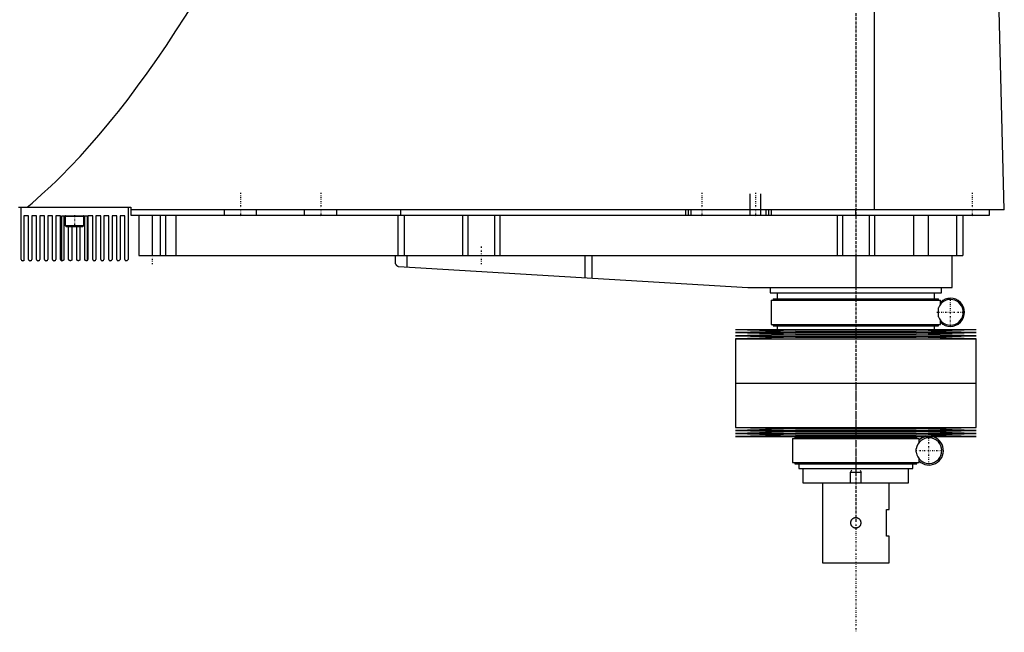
# Model space of a CAD drawing. Extents: x -186 to 706, y -123 to 447.
# Tile 2 of 3: x 338 to 706, y -123 to 106. Entities that reach past the tile are written whole.
import ezdxf

# ---------------------------------------------------------------- set-up
doc = ezdxf.new("R2010")
doc.units = 0
doc.linetypes.add('CENTER', pattern=[1.5, 0.45, -0.5, 0.05, -0.5])
for name, color, linetype in [('AM_0', 7, 'CONTINUOUS'), ('AM_10', 7, 'CONTINUOUS'), ('AM_7', 7, 'CENTER')]:
    doc.layers.add(name, color=color, linetype=linetype)

msp = doc.modelspace()

# ---------------------------------------------------------------- linework, layer by layer
at = {"layer": 'AM_0', "color": 7, "linetype": 'CONTINUOUS'}
for p, q in [((657.01, 34.5), (657.01, 116.6)), ((705.5, 34.5), (703.45, 115.63)), ((337, 35.5), (379, 35.5)), ((338, 16), (338, 35.5)), ((378, 35.5), (378, 16)), ((379, 35.5), (379, 32.5)), ((705.5, 34.5), (379, 34.5)), ((414, 32.5), (414, 34.5)), ((426, 32.5), (426, 34.5)), ((444, 32.5), (444, 34.5)), ((456, 32.5), (456, 34.5)), ((480, 32.5), (480, 34.5)), ((586.5, 32.5), (586.5, 34.5)), ((587.5, 32.5), (587.5, 34.5)), ((588.5, 32.5), (588.5, 34.5)), ((616.5, 32.5), (616.5, 34.5)), ((617.5, 32.5), (617.5, 34.5)), ((618.5, 32.5), (618.5, 34.5)), ((650, 32.5), (650, 34.5)), ((700, 32.5), (700, 34.5)), ((340.8, 32.3), (339, 32.3)), ((339, 32.3), (339, 15.5)), ((340.8, 16), (340.8, 32.3)), ((343.8, 32.3), (342, 32.3)), ((342, 32.3), (342, 16)), ((343.8, 16), (343.8, 32.3)), ((346.8, 32.3), (345, 32.3)), ((345, 32.3), (345, 16)), ((346.8, 16), (346.8, 32.3)), ((349.8, 32.3), (348, 32.3)), ((348, 32.3), (348, 16)), ((349.8, 16), (349.8, 32.3)), ((352.8, 32.3), (351, 32.3)), ((351, 32.3), (351, 16)), ((352.8, 16), (352.8, 32.3)), ((353.25, 15.5), (353.25, 32.3)), ((353.25, 32.3), (362.75, 32.3)), ((354, 32.3), (354, 16)), ((354.5, 32.2), (354.5, 28.7)), ((354.5, 32.2), (361.5, 32.2)), ((361.5, 28.7), (361.5, 32.2)), ((361.8, 16), (361.8, 32.3)), ((362.75, 32.3), (362.75, 15.57)), ((364.8, 32.3), (363, 32.3)), ((363, 32.3), (363, 16)), ((364.8, 16), (364.8, 32.3)), ((367.8, 32.3), (366, 32.3)), ((366, 32.3), (366, 16)), ((367.8, 16), (367.8, 32.3)), ((370.8, 32.3), (369, 32.3)), ((369, 32.3), (369, 16)), ((370.8, 16), (370.8, 32.3)), ((373.8, 32.3), (372, 32.3)), ((372, 32.3), (372, 16)), ((373.8, 16), (373.8, 32.3)), ((376.8, 32.3), (375, 32.3)), ((375, 32.3), (375, 16)), ((376.8, 16), (376.8, 32.3)), ((379, 32.5), (700, 32.5)), ((382, 32.5), (382, 17.5)), ((387, 32.5), (387, 17.5)), ((390, 32.5), (390, 17.5)), ((392, 32.5), (392, 17.5)), ((395.84, 32.5), (395.84, 17.5)), ((478.85, 32.5), (478.85, 17.5)), ((481.18, 32.5), (481.18, 17.5)), ((503, 32.5), (503, 17.5)), ((505, 32.5), (505, 17.5)), ((515, 32.5), (515, 17.5)), ((517, 32.5), (517, 17.5)), ((643, 32.5), (643, 17.5)), ((645, 32.5), (645, 17.5)), ((655, 32.5), (655, 17.5)), ((657, 32.5), (657, 17.5)), ((671.56, 32.5), (671.56, 17.5)), ((677.09, 32.5), (677.09, 17.5)), ((687.69, 32.5), (687.69, 17.5)), ((690, 32.5), (690, 17.5)), ((354.5, 28.7), (354.9, 28.3)), ((354.5, 28.7), (361.5, 28.7)), ((354.9, 28.3), (361.1, 28.3)), ((355.8, 16), (355.8, 28.3)), ((357, 28.3), (357, 16)), ((358.8, 16), (358.8, 28.3)), ((360, 28.3), (360, 16)), ((361.1, 28.3), (361.5, 28.7)), ((339, 15.5), (338.5, 15.5)), ((341.5, 15.5), (341.3, 15.5)), ((344.5, 15.5), (344.3, 15.5)), ((347.5, 15.5), (347.3, 15.5)), ((350.5, 15.5), (350.3, 15.5)), ((353.5, 15.5), (353.3, 15.5)), ((356.5, 15.5), (356.3, 15.5)), ((359.5, 15.5), (359.3, 15.5)), ((362.5, 15.5), (362.3, 15.5)), ((365.5, 15.5), (365.3, 15.5)), ((368.5, 15.5), (368.3, 15.5)), ((371.5, 15.5), (371.3, 15.5)), ((374.5, 15.5), (374.3, 15.5)), ((377.5, 15.5), (377.3, 15.5)), ((382, 17.5), (690, 17.5)), ((477.8, 17.5), (477.8, 14.74)), ((482.14, 17.5), (482.14, 13.1)), ((548.68, 17.5), (548.68, 9.14)), ((551.33, 17.5), (551.33, 8.99)), ((650, 17.5), (650, 5.5)), ((686, 5.5), (686, 17.5)), ((479.14, 13.27), (609.7, 5.52)), ((610.3, 5.5), (686, 5.5)), ((618, 5.5), (618, 3.5)), ((682, 3.5), (682, 5.5)), ((618, 3.5), (682, 3.5)), ((618.35, 0.7), (618.35, -8.3)), ((618.35, 0.7), (681.65, 0.7)), ((619.15, 1.2), (619.15, 0.7)), ((619.15, 1.2), (680.85, 1.2)), ((620.65, 3.5), (620.65, 1.2)), ((679.35, 1.2), (679.35, 3.5)), ((680.85, 0.7), (680.85, 1.2)), ((681.65, -0.74), (681.65, 0.7)), ((680.87, -5.51), (680.87, -2.09)), ((681.65, -8.3), (681.65, -6.86)), ((605, -10.25), (627.5, -10.82)), ((605, -10.25), (695, -10.25)), ((627.5, -10.82), (605, -11.39)), ((618.35, -8.3), (681.65, -8.3)), ((619.15, -8.3), (619.15, -8.8)), ((619.15, -8.8), (680.85, -8.8)), ((620.65, -8.8), (620.65, -10.25)), ((627.5, -10.82), (672.5, -10.82)), ((672.5, -10.82), (695, -10.25)), ((695, -11.39), (672.5, -10.82)), ((679.35, -10.25), (679.35, -8.8)), ((680.85, -8.8), (680.85, -8.3)), ((605, -11.39), (627.5, -11.96)), ((605, -11.39), (695, -11.39)), ((627.5, -11.96), (605, -12.53)), ((605, -12.53), (627.5, -13.1)), ((605, -12.53), (695, -12.53)), ((627.5, -13.1), (605, -13.67)), ((605, -13.67), (605, -30.25)), ((605, -13.67), (695, -13.67)), ((627.5, -11.96), (672.5, -11.96)), ((627.5, -13.1), (672.5, -13.1)), ((672.5, -11.96), (695, -11.39)), ((695, -12.53), (672.5, -11.96)), ((672.5, -13.1), (695, -12.53)), ((695, -13.67), (672.5, -13.1)), ((695, -30.25), (695, -13.67)), ((605, -30.25), (695, -30.25)), ((605, -30.25), (605, -46.83)), ((605, -30.25), (695, -30.25)), ((695, -46.83), (695, -30.25)), ((605, -46.83), (627.5, -47.4)), ((605, -46.83), (695, -46.83)), ((627.5, -47.4), (605, -47.97)), ((627.5, -47.4), (672.5, -47.4)), ((672.5, -47.4), (695, -46.83)), ((695, -47.97), (672.5, -47.4)), ((605, -47.97), (627.5, -48.54)), ((605, -47.97), (695, -47.97)), ((627.5, -48.54), (605, -49.11)), ((605, -49.11), (627.5, -49.68)), ((605, -49.11), (695, -49.11)), ((627.5, -49.68), (605, -50.25)), ((605, -50.25), (695, -50.25)), ((626.35, -51), (626.35, -60)), ((626.35, -51), (673.65, -51)), ((627.15, -50.5), (627.15, -51)), ((627.15, -50.5), (672.85, -50.5)), ((627.5, -48.54), (672.5, -48.54)), ((627.5, -49.68), (672.5, -49.68)), ((628.65, -50.25), (628.65, -50.5)), ((671.35, -50.5), (671.35, -50.25)), ((672.5, -48.54), (695, -47.97)), ((695, -49.11), (672.5, -48.54)), ((672.5, -49.68), (695, -49.11)), ((695, -50.25), (672.5, -49.68)), ((672.85, -51), (672.85, -50.5)), ((673.65, -52.44), (673.65, -51)), ((672.59, -56.12), (672.59, -54.88)), ((673.65, -60), (673.65, -58.56)), ((626.35, -60), (673.65, -60)), ((627.15, -60), (627.15, -60.5)), ((627.15, -60.5), (672.85, -60.5)), ((628.65, -60.5), (628.65, -62.2)), ((628.65, -62.2), (671.35, -62.2)), ((630.25, -62.2), (630.25, -67.5)), ((669.75, -67.5), (669.75, -62.2)), ((671.35, -62.2), (671.35, -60.5)), ((672.85, -60.5), (672.85, -60)), ((630.25, -67.5), (669.75, -67.5)), ((637.5, -67.5), (637.5, -97.5)), ((662.5, -77.5), (662.5, -67.5)), ((661.5, -77.5), (662.5, -77.5)), ((661.5, -87.5), (661.5, -77.5)), ((662.5, -87.5), (661.5, -87.5)), ((662.5, -97.5), (662.5, -87.5)), ((637.5, -97.5), (662.5, -97.5))]:
    msp.add_line(p, q, dxfattribs=at)
for points in [[(340.31, 35.5, 0), (342.11, 37.02, 0), (345.69, 40.19, 0), (349.28, 43.52, 0), (351.08, 45.24, 0), (352.87, 47.01, 0), (356.46, 50.66, 0), (360.05, 54.47, 0), (363.63, 58.44, 0), (367.22, 62.57, 0), (370.81, 66.86, 0), (372.6, 69.07, 0), (374.39, 71.31, 0), (377.98, 75.92, 0), (381.57, 80.7, 0), (385.15, 85.63, 0), (388.74, 90.72, 0), (392.33, 95.98, 0), (394.12, 98.66, 0), (395.91, 101.39, 0), (399.5, 106.96, 0), (403.09, 112.7, 0), (404.88, 115.63, 0)], [(353.3, 15.5, 0), (353.28, 15.5, 0), (353.26, 15.5, 0), (353.25, 15.5, 0), (353.25, 15.5, 0)], [(354, 16, 0), (354, 15.99, 0), (354, 15.98, 0), (354, 15.97, 0), (354, 15.96, 0), (354, 15.96, 0), (354, 15.95, 0), (354, 15.93, 0), (353.99, 15.92, 0), (353.99, 15.91, 0), (353.99, 15.9, 0), (353.99, 15.89, 0), (353.99, 15.89, 0), (353.98, 15.88, 0), (353.98, 15.86, 0), (353.98, 15.85, 0), (353.97, 15.84, 0), (353.97, 15.83, 0), (353.97, 15.83, 0), (353.97, 15.82, 0), (353.96, 15.81, 0), (353.96, 15.8, 0), (353.96, 15.8, 0), (353.95, 15.79, 0), (353.95, 15.78, 0), (353.95, 15.77, 0), (353.94, 15.77, 0), (353.94, 15.76, 0), (353.94, 15.76, 0), (353.93, 15.75, 0), (353.93, 15.74, 0), (353.92, 15.73, 0), (353.92, 15.72, 0), (353.91, 15.72, 0), (353.91, 15.72, 0), (353.91, 15.71, 0), (353.9, 15.7, 0), (353.9, 15.69, 0), (353.89, 15.69, 0), (353.88, 15.68, 0), (353.88, 15.68, 0), (353.88, 15.67, 0), (353.87, 15.67, 0), (353.87, 15.66, 0), (353.86, 15.66, 0), (353.86, 15.65, 0), (353.85, 15.64, 0), (353.85, 15.64, 0), (353.84, 15.64, 0), (353.84, 15.63, 0), (353.83, 15.63, 0), (353.81, 15.61, 0), (353.78, 15.59, 0), (353.76, 15.58, 0), (353.75, 15.57, 0), (353.71, 15.55, 0), (353.68, 15.53, 0), (353.65, 15.52, 0), (353.62, 15.51, 0), (353.59, 15.51, 0), (353.58, 15.51, 0), (353.56, 15.5, 0), (353.54, 15.5, 0), (353.51, 15.5, 0), (353.5, 15.5, 0)], [(356.3, 15.5, 0), (356.3, 15.5, 0), (356.29, 15.5, 0), (356.28, 15.5, 0), (356.28, 15.5, 0), (356.28, 15.5, 0), (356.27, 15.5, 0), (356.26, 15.5, 0), (356.26, 15.5, 0), (356.25, 15.5, 0), (356.24, 15.5, 0), (356.24, 15.5, 0), (356.23, 15.5, 0), (356.23, 15.51, 0), (356.22, 15.51, 0), (356.21, 15.51, 0), (356.21, 15.51, 0), (356.2, 15.51, 0), (356.2, 15.51, 0), (356.19, 15.51, 0), (356.19, 15.51, 0), (356.18, 15.51, 0), (356.17, 15.52, 0), (356.17, 15.52, 0), (356.16, 15.52, 0), (356.16, 15.52, 0), (356.15, 15.52, 0), (356.15, 15.52, 0), (356.14, 15.53, 0), (356.14, 15.53, 0), (356.13, 15.53, 0), (356.12, 15.53, 0), (356.12, 15.53, 0), (356.11, 15.54, 0), (356.11, 15.54, 0), (356.1, 15.54, 0), (356.1, 15.54, 0), (356.09, 15.55, 0), (356.08, 15.55, 0), (356.08, 15.55, 0), (356.07, 15.55, 0), (356.07, 15.56, 0), (356.06, 15.56, 0), (356.06, 15.56, 0), (356.05, 15.57, 0), (356.05, 15.57, 0), (356.04, 15.57, 0), (356.04, 15.58, 0), (356.03, 15.58, 0), (356.03, 15.58, 0), (356.02, 15.59, 0), (356.02, 15.59, 0), (356.01, 15.59, 0), (356, 15.6, 0), (356, 15.6, 0), (356, 15.6, 0), (355.99, 15.61, 0), (355.99, 15.61, 0), (355.98, 15.61, 0), (355.98, 15.62, 0), (355.97, 15.62, 0), (355.97, 15.63, 0), (355.97, 15.63, 0), (355.96, 15.63, 0), (355.95, 15.64, 0), (355.95, 15.64, 0), (355.95, 15.64, 0), (355.94, 15.65, 0), (355.94, 15.65, 0), (355.94, 15.66, 0), (355.94, 15.66, 0), (355.93, 15.66, 0), (355.93, 15.67, 0), (355.92, 15.67, 0), (355.92, 15.68, 0), (355.91, 15.68, 0), (355.91, 15.69, 0), (355.91, 15.69, 0), (355.9, 15.7, 0), (355.9, 15.7, 0), (355.89, 15.71, 0), (355.89, 15.71, 0), (355.89, 15.72, 0), (355.88, 15.72, 0), (355.88, 15.73, 0), (355.88, 15.73, 0), (355.87, 15.74, 0), (355.87, 15.74, 0), (355.87, 15.75, 0), (355.86, 15.76, 0), (355.86, 15.76, 0), (355.86, 15.76, 0), (355.86, 15.77, 0), (355.85, 15.78, 0), (355.85, 15.78, 0), (355.85, 15.79, 0), (355.84, 15.8, 0), (355.84, 15.8, 0), (355.84, 15.81, 0), (355.84, 15.81, 0), (355.83, 15.82, 0), (355.83, 15.83, 0), (355.83, 15.83, 0), (355.83, 15.84, 0), (355.82, 15.84, 0), (355.82, 15.85, 0), (355.82, 15.86, 0), (355.82, 15.86, 0), (355.82, 15.87, 0), (355.82, 15.87, 0), (355.82, 15.88, 0), (355.81, 15.88, 0), (355.81, 15.89, 0), (355.81, 15.89, 0), (355.81, 15.9, 0), (355.81, 15.91, 0), (355.81, 15.91, 0), (355.81, 15.92, 0), (355.8, 15.93, 0), (355.8, 15.93, 0), (355.8, 15.94, 0), (355.8, 15.94, 0), (355.8, 15.95, 0), (355.8, 15.96, 0), (355.8, 15.97, 0), (355.8, 15.97, 0), (355.8, 15.98, 0), (355.8, 15.98, 0), (355.8, 15.99, 0), (355.8, 16, 0), (355.8, 16, 0)], [(357, 16, 0), (357, 16, 0), (357, 15.99, 0), (357, 15.98, 0), (357, 15.98, 0), (357, 15.97, 0), (357, 15.97, 0), (357, 15.96, 0), (357, 15.95, 0), (357, 15.95, 0), (357, 15.94, 0), (357, 15.93, 0), (357, 15.93, 0), (356.99, 15.92, 0), (356.99, 15.92, 0), (356.99, 15.91, 0), (356.99, 15.9, 0), (356.99, 15.89, 0), (356.99, 15.89, 0), (356.99, 15.89, 0), (356.99, 15.88, 0), (356.98, 15.87, 0), (356.98, 15.87, 0), (356.98, 15.87, 0), (356.98, 15.86, 0), (356.98, 15.85, 0), (356.98, 15.85, 0), (356.98, 15.84, 0), (356.97, 15.84, 0), (356.97, 15.83, 0), (356.97, 15.82, 0), (356.96, 15.82, 0), (356.96, 15.81, 0), (356.96, 15.81, 0), (356.96, 15.8, 0), (356.96, 15.8, 0), (356.95, 15.79, 0), (356.95, 15.78, 0), (356.95, 15.77, 0), (356.94, 15.77, 0), (356.94, 15.76, 0), (356.94, 15.76, 0), (356.94, 15.75, 0), (356.93, 15.75, 0), (356.93, 15.74, 0), (356.92, 15.74, 0), (356.92, 15.73, 0), (356.92, 15.73, 0), (356.92, 15.72, 0), (356.91, 15.72, 0), (356.91, 15.71, 0), (356.9, 15.71, 0), (356.9, 15.7, 0), (356.89, 15.69, 0), (356.89, 15.69, 0), (356.89, 15.69, 0), (356.89, 15.68, 0), (356.88, 15.68, 0), (356.88, 15.67, 0), (356.87, 15.67, 0), (356.87, 15.66, 0), (356.86, 15.66, 0), (356.86, 15.66, 0), (356.86, 15.65, 0), (356.85, 15.65, 0), (356.85, 15.64, 0), (356.85, 15.64, 0), (356.84, 15.64, 0), (356.84, 15.63, 0), (356.83, 15.63, 0), (356.83, 15.63, 0), (356.83, 15.62, 0), (356.82, 15.62, 0), (356.82, 15.61, 0), (356.81, 15.61, 0), (356.8, 15.6, 0), (356.8, 15.6, 0), (356.8, 15.6, 0), (356.79, 15.59, 0), (356.79, 15.59, 0), (356.78, 15.59, 0), (356.77, 15.58, 0), (356.77, 15.58, 0), (356.77, 15.58, 0), (356.76, 15.57, 0), (356.76, 15.57, 0), (356.75, 15.57, 0), (356.74, 15.56, 0), (356.74, 15.56, 0), (356.73, 15.56, 0), (356.73, 15.55, 0), (356.72, 15.55, 0), (356.72, 15.55, 0), (356.71, 15.55, 0), (356.7, 15.54, 0), (356.7, 15.54, 0), (356.69, 15.54, 0), (356.69, 15.54, 0), (356.68, 15.53, 0), (356.68, 15.53, 0), (356.67, 15.53, 0), (356.66, 15.53, 0), (356.66, 15.53, 0), (356.65, 15.52, 0), (356.65, 15.52, 0), (356.64, 15.52, 0), (356.64, 15.52, 0), (356.63, 15.52, 0), (356.63, 15.52, 0), (356.62, 15.51, 0), (356.61, 15.51, 0), (356.61, 15.51, 0), (356.6, 15.51, 0), (356.6, 15.51, 0), (356.59, 15.51, 0), (356.59, 15.51, 0), (356.58, 15.51, 0), (356.57, 15.51, 0), (356.57, 15.5, 0), (356.56, 15.5, 0), (356.56, 15.5, 0), (356.55, 15.5, 0), (356.54, 15.5, 0), (356.54, 15.5, 0), (356.53, 15.5, 0), (356.52, 15.5, 0), (356.52, 15.5, 0), (356.52, 15.5, 0), (356.51, 15.5, 0), (356.5, 15.5, 0), (356.5, 15.5, 0)], [(359.3, 15.5, 0), (359.3, 15.5, 0), (359.29, 15.5, 0), (359.28, 15.5, 0), (359.28, 15.5, 0), (359.28, 15.5, 0), (359.27, 15.5, 0), (359.26, 15.5, 0), (359.26, 15.5, 0), (359.25, 15.5, 0), (359.24, 15.5, 0), (359.24, 15.5, 0), (359.23, 15.5, 0), (359.23, 15.51, 0), (359.22, 15.51, 0), (359.21, 15.51, 0), (359.21, 15.51, 0), (359.2, 15.51, 0), (359.2, 15.51, 0), (359.19, 15.51, 0), (359.18, 15.51, 0), (359.18, 15.52, 0), (359.17, 15.52, 0), (359.17, 15.52, 0), (359.16, 15.52, 0), (359.16, 15.52, 0), (359.15, 15.52, 0), (359.15, 15.52, 0), (359.14, 15.53, 0), (359.14, 15.53, 0), (359.13, 15.53, 0), (359.12, 15.53, 0), (359.12, 15.54, 0), (359.11, 15.54, 0), (359.11, 15.54, 0), (359.1, 15.54, 0), (359.09, 15.54, 0), (359.09, 15.55, 0), (359.08, 15.55, 0), (359.08, 15.55, 0), (359.07, 15.56, 0), (359.07, 15.56, 0), (359.06, 15.56, 0), (359.06, 15.56, 0), (359.05, 15.57, 0), (359.04, 15.57, 0), (359.04, 15.57, 0), (359.03, 15.58, 0), (359.03, 15.58, 0), (359.02, 15.58, 0), (359.02, 15.59, 0), (359.01, 15.59, 0), (359.01, 15.6, 0), (359, 15.6, 0), (359, 15.6, 0), (358.99, 15.6, 0), (358.99, 15.61, 0), (358.98, 15.61, 0), (358.98, 15.62, 0), (358.97, 15.62, 0), (358.97, 15.63, 0), (358.96, 15.63, 0), (358.96, 15.63, 0), (358.96, 15.64, 0), (358.95, 15.64, 0), (358.95, 15.64, 0), (358.95, 15.65, 0), (358.94, 15.65, 0), (358.94, 15.66, 0), (358.93, 15.66, 0), (358.93, 15.66, 0), (358.93, 15.67, 0), (358.92, 15.67, 0), (358.92, 15.68, 0), (358.91, 15.68, 0), (358.91, 15.69, 0), (358.91, 15.69, 0), (358.9, 15.69, 0), (358.9, 15.7, 0), (358.9, 15.71, 0), (358.89, 15.71, 0), (358.89, 15.72, 0), (358.88, 15.72, 0), (358.88, 15.73, 0), (358.88, 15.73, 0), (358.87, 15.74, 0), (358.87, 15.74, 0), (358.87, 15.75, 0), (358.86, 15.76, 0), (358.86, 15.76, 0), (358.86, 15.77, 0), (358.86, 15.77, 0), (358.85, 15.78, 0), (358.85, 15.78, 0), (358.85, 15.79, 0), (358.84, 15.8, 0), (358.84, 15.8, 0), (358.84, 15.81, 0), (358.84, 15.81, 0), (358.83, 15.82, 0), (358.83, 15.82, 0), (358.83, 15.83, 0), (358.83, 15.84, 0), (358.82, 15.84, 0), (358.82, 15.85, 0), (358.82, 15.85, 0), (358.82, 15.86, 0), (358.82, 15.87, 0), (358.82, 15.87, 0), (358.82, 15.87, 0), (358.81, 15.88, 0), (358.81, 15.89, 0), (358.81, 15.89, 0), (358.81, 15.9, 0), (358.81, 15.9, 0), (358.81, 15.91, 0), (358.81, 15.92, 0), (358.81, 15.92, 0), (358.8, 15.93, 0), (358.8, 15.94, 0), (358.8, 15.94, 0), (358.8, 15.95, 0), (358.8, 15.95, 0), (358.8, 15.96, 0), (358.8, 15.97, 0), (358.8, 15.98, 0), (358.8, 15.98, 0), (358.8, 15.98, 0), (358.8, 15.99, 0), (358.8, 16, 0), (358.8, 16, 0)], [(360, 16, 0), (360, 16, 0), (360, 15.99, 0), (360, 15.98, 0), (360, 15.98, 0), (360, 15.97, 0), (360, 15.97, 0), (360, 15.96, 0), (360, 15.95, 0), (360, 15.95, 0), (360, 15.94, 0), (360, 15.93, 0), (360, 15.93, 0), (359.99, 15.92, 0), (359.99, 15.92, 0), (359.99, 15.91, 0), (359.99, 15.9, 0), (359.99, 15.89, 0), (359.99, 15.89, 0), (359.99, 15.89, 0), (359.99, 15.88, 0), (359.98, 15.87, 0), (359.98, 15.87, 0), (359.98, 15.86, 0), (359.98, 15.86, 0), (359.98, 15.85, 0), (359.98, 15.85, 0), (359.97, 15.84, 0), (359.97, 15.84, 0), (359.97, 15.83, 0), (359.97, 15.82, 0), (359.96, 15.81, 0), (359.96, 15.81, 0), (359.96, 15.8, 0), (359.96, 15.8, 0), (359.96, 15.79, 0), (359.95, 15.79, 0), (359.95, 15.78, 0), (359.95, 15.77, 0), (359.94, 15.77, 0), (359.94, 15.76, 0), (359.94, 15.76, 0), (359.93, 15.75, 0), (359.93, 15.75, 0), (359.93, 15.74, 0), (359.92, 15.73, 0), (359.92, 15.73, 0), (359.92, 15.72, 0), (359.92, 15.72, 0), (359.91, 15.72, 0), (359.91, 15.71, 0), (359.9, 15.7, 0), (359.9, 15.7, 0), (359.89, 15.69, 0), (359.89, 15.69, 0), (359.89, 15.69, 0), (359.88, 15.68, 0), (359.88, 15.68, 0), (359.88, 15.67, 0), (359.87, 15.66, 0), (359.87, 15.66, 0), (359.86, 15.66, 0), (359.86, 15.65, 0), (359.86, 15.65, 0), (359.85, 15.64, 0), (359.85, 15.64, 0), (359.85, 15.64, 0), (359.84, 15.63, 0), (359.84, 15.63, 0), (359.83, 15.63, 0), (359.83, 15.63, 0), (359.83, 15.62, 0), (359.82, 15.62, 0), (359.81, 15.61, 0), (359.81, 15.61, 0), (359.8, 15.6, 0), (359.8, 15.6, 0), (359.8, 15.6, 0), (359.79, 15.59, 0), (359.79, 15.59, 0), (359.78, 15.59, 0), (359.77, 15.58, 0), (359.77, 15.58, 0), (359.77, 15.58, 0), (359.76, 15.57, 0), (359.76, 15.57, 0), (359.75, 15.57, 0), (359.74, 15.56, 0), (359.74, 15.56, 0), (359.73, 15.56, 0), (359.73, 15.55, 0), (359.72, 15.55, 0), (359.72, 15.55, 0), (359.71, 15.55, 0), (359.7, 15.54, 0), (359.7, 15.54, 0), (359.69, 15.54, 0), (359.69, 15.54, 0), (359.68, 15.54, 0), (359.68, 15.53, 0), (359.67, 15.53, 0), (359.66, 15.53, 0), (359.66, 15.53, 0), (359.65, 15.52, 0), (359.65, 15.52, 0), (359.64, 15.52, 0), (359.64, 15.52, 0), (359.63, 15.52, 0), (359.63, 15.52, 0), (359.62, 15.52, 0), (359.62, 15.51, 0), (359.61, 15.51, 0), (359.6, 15.51, 0), (359.6, 15.51, 0), (359.59, 15.51, 0), (359.59, 15.51, 0), (359.58, 15.51, 0), (359.57, 15.51, 0), (359.57, 15.5, 0), (359.56, 15.5, 0), (359.56, 15.5, 0), (359.55, 15.5, 0), (359.55, 15.5, 0), (359.54, 15.5, 0), (359.53, 15.5, 0), (359.52, 15.5, 0), (359.52, 15.5, 0), (359.52, 15.5, 0), (359.51, 15.5, 0), (359.5, 15.5, 0), (359.5, 15.5, 0)], [(362.3, 15.5, 0), (362.29, 15.5, 0), (362.26, 15.5, 0), (362.23, 15.51, 0), (362.21, 15.51, 0), (362.19, 15.51, 0), (362.16, 15.52, 0), (362.13, 15.53, 0), (362.1, 15.54, 0), (362.06, 15.56, 0), (362.03, 15.58, 0), (362.01, 15.59, 0), (362.01, 15.59, 0), (362.01, 15.6, 0), (362, 15.6, 0), (362, 15.6, 0), (361.99, 15.6, 0), (361.99, 15.61, 0), (361.98, 15.61, 0), (361.98, 15.62, 0), (361.97, 15.62, 0), (361.97, 15.63, 0), (361.96, 15.63, 0), (361.96, 15.63, 0), (361.95, 15.64, 0), (361.95, 15.64, 0), (361.94, 15.65, 0), (361.94, 15.65, 0), (361.93, 15.66, 0), (361.93, 15.66, 0), (361.93, 15.67, 0), (361.92, 15.67, 0), (361.92, 15.68, 0), (361.91, 15.68, 0), (361.91, 15.69, 0), (361.9, 15.7, 0), (361.9, 15.7, 0), (361.9, 15.7, 0), (361.89, 15.71, 0), (361.89, 15.72, 0), (361.88, 15.72, 0), (361.88, 15.73, 0), (361.87, 15.74, 0), (361.87, 15.74, 0), (361.87, 15.75, 0), (361.86, 15.75, 0), (361.86, 15.76, 0), (361.86, 15.77, 0), (361.85, 15.78, 0), (361.85, 15.79, 0), (361.85, 15.79, 0), (361.84, 15.8, 0), (361.84, 15.8, 0), (361.84, 15.81, 0), (361.83, 15.82, 0), (361.83, 15.82, 0), (361.83, 15.83, 0), (361.83, 15.84, 0), (361.82, 15.85, 0), (361.82, 15.85, 0), (361.82, 15.86, 0), (361.82, 15.87, 0), (361.81, 15.88, 0), (361.81, 15.89, 0), (361.81, 15.9, 0), (361.81, 15.91, 0), (361.81, 15.91, 0), (361.81, 15.92, 0), (361.8, 15.93, 0), (361.8, 15.94, 0), (361.8, 15.95, 0), (361.8, 15.96, 0), (361.8, 15.97, 0), (361.8, 15.97, 0), (361.8, 15.98, 0), (361.8, 15.99, 0), (361.8, 16, 0)], [(362.75, 15.57, 0), (362.75, 15.57, 0), (362.75, 15.57, 0), (362.75, 15.56, 0), (362.74, 15.56, 0), (362.74, 15.56, 0), (362.74, 15.56, 0), (362.73, 15.55, 0), (362.72, 15.55, 0), (362.71, 15.55, 0), (362.7, 15.54, 0), (362.69, 15.54, 0), (362.68, 15.53, 0), (362.67, 15.53, 0), (362.65, 15.52, 0), (362.63, 15.52, 0), (362.61, 15.51, 0), (362.59, 15.51, 0), (362.58, 15.51, 0), (362.56, 15.5, 0), (362.54, 15.5, 0), (362.51, 15.5, 0), (362.5, 15.5, 0)], [(477.8, 14.74, 0), (477.8, 14.74, 0), (477.8, 14.73, 0), (477.8, 14.73, 0), (477.8, 14.73, 0), (477.8, 14.73, 0), (477.8, 14.72, 0), (477.8, 14.72, 0), (477.81, 14.71, 0), (477.81, 14.7, 0), (477.81, 14.69, 0), (477.81, 14.69, 0), (477.81, 14.68, 0), (477.82, 14.67, 0), (477.82, 14.66, 0), (477.82, 14.65, 0), (477.83, 14.64, 0), (477.83, 14.62, 0), (477.83, 14.62, 0), (477.83, 14.61, 0), (477.84, 14.6, 0), (477.84, 14.58, 0), (477.84, 14.58, 0), (477.86, 14.53, 0), (477.89, 14.44, 0), (477.93, 14.34, 0), (477.98, 14.24, 0), (478.04, 14.14, 0), (478.11, 14.04, 0), (478.14, 13.99, 0), (478.18, 13.94, 0), (478.26, 13.84, 0), (478.35, 13.75, 0), (478.45, 13.66, 0), (478.56, 13.57, 0), (478.67, 13.49, 0), (478.73, 13.46, 0), (478.8, 13.42, 0), (478.93, 13.36, 0), (479.07, 13.3, 0), (479.14, 13.27, 0)], [(650, -84.5, 0), (649.97, -84.5, 0), (649.92, -84.5, 0), (649.86, -84.49, 0), (649.84, -84.49, 0), (649.81, -84.49, 0), (649.75, -84.48, 0), (649.7, -84.47, 0), (649.64, -84.46, 0), (649.59, -84.45, 0), (649.53, -84.44, 0), (649.51, -84.43, 0), (649.48, -84.42, 0), (649.43, -84.4, 0), (649.37, -84.38, 0), (649.32, -84.36, 0), (649.27, -84.34, 0), (649.22, -84.31, 0), (649.19, -84.3, 0), (649.17, -84.29, 0), (649.12, -84.26, 0), (649.07, -84.23, 0), (649.04, -84.22, 0), (649.02, -84.2, 0), (648.97, -84.17, 0), (648.93, -84.13, 0), (648.91, -84.12, 0), (648.88, -84.1, 0), (648.84, -84.06, 0), (648.8, -84.03, 0), (648.76, -83.99, 0), (648.72, -83.95, 0), (648.68, -83.91, 0), (648.66, -83.89, 0), (648.65, -83.87, 0), (648.61, -83.83, 0), (648.58, -83.79, 0), (648.54, -83.74, 0), (648.51, -83.7, 0), (648.48, -83.65, 0), (648.46, -83.63, 0), (648.45, -83.6, 0), (648.42, -83.56, 0), (648.39, -83.51, 0), (648.37, -83.46, 0), (648.34, -83.4, 0), (648.32, -83.35, 0), (648.31, -83.33, 0), (648.29, -83.3, 0), (648.27, -83.25, 0), (648.25, -83.19, 0), (648.24, -83.14, 0), (648.22, -83.08, 0), (648.21, -83.03, 0), (648.2, -83, 0), (648.19, -82.97, 0), (648.18, -82.92, 0), (648.17, -82.86, 0), (648.16, -82.8, 0), (648.15, -82.75, 0), (648.15, -82.69, 0), (648.15, -82.66, 0), (648.14, -82.64, 0), (648.14, -82.58, 0), (648.14, -82.53, 0), (648.14, -82.5, 0), (648.14, -82.47, 0), (648.14, -82.42, 0), (648.14, -82.36, 0), (648.15, -82.34, 0), (648.15, -82.31, 0), (648.15, -82.25, 0), (648.16, -82.2, 0), (648.17, -82.14, 0), (648.18, -82.08, 0), (648.19, -82.03, 0), (648.2, -82, 0), (648.21, -81.97, 0), (648.22, -81.92, 0), (648.24, -81.86, 0), (648.25, -81.81, 0), (648.27, -81.75, 0), (648.29, -81.7, 0), (648.31, -81.67, 0), (648.32, -81.65, 0), (648.34, -81.6, 0), (648.37, -81.54, 0), (648.39, -81.49, 0), (648.42, -81.44, 0), (648.45, -81.4, 0), (648.46, -81.37, 0), (648.48, -81.35, 0), (648.51, -81.3, 0), (648.54, -81.26, 0), (648.58, -81.21, 0), (648.61, -81.17, 0), (648.65, -81.13, 0), (648.66, -81.11, 0), (648.68, -81.09, 0), (648.72, -81.05, 0), (648.76, -81.01, 0), (648.8, -80.97, 0), (648.84, -80.94, 0), (648.88, -80.9, 0), (648.91, -80.88, 0), (648.93, -80.87, 0), (648.97, -80.83, 0), (649.02, -80.8, 0), (649.04, -80.78, 0), (649.07, -80.77, 0), (649.12, -80.74, 0), (649.17, -80.71, 0), (649.19, -80.7, 0), (649.22, -80.69, 0), (649.27, -80.66, 0), (649.32, -80.64, 0), (649.37, -80.62, 0), (649.43, -80.6, 0), (649.48, -80.58, 0), (649.51, -80.57, 0), (649.53, -80.56, 0), (649.59, -80.55, 0), (649.64, -80.54, 0), (649.7, -80.53, 0), (649.75, -80.52, 0), (649.81, -80.51, 0), (649.84, -80.51, 0), (649.86, -80.51, 0), (649.92, -80.5, 0), (649.97, -80.5, 0), (650, -80.5, 0)], [(650, -80.5, 0), (650.03, -80.5, 0), (650.08, -80.5, 0), (650.14, -80.51, 0), (650.16, -80.51, 0), (650.19, -80.51, 0), (650.25, -80.52, 0), (650.3, -80.53, 0), (650.36, -80.54, 0), (650.41, -80.55, 0), (650.47, -80.56, 0), (650.49, -80.57, 0), (650.52, -80.58, 0), (650.57, -80.6, 0), (650.63, -80.62, 0), (650.68, -80.64, 0), (650.73, -80.66, 0), (650.78, -80.69, 0), (650.81, -80.7, 0), (650.83, -80.71, 0), (650.88, -80.74, 0), (650.93, -80.77, 0), (650.96, -80.78, 0), (650.98, -80.8, 0), (651.03, -80.83, 0), (651.07, -80.87, 0), (651.09, -80.88, 0), (651.12, -80.9, 0), (651.16, -80.94, 0), (651.2, -80.97, 0), (651.24, -81.01, 0), (651.28, -81.05, 0), (651.32, -81.09, 0), (651.34, -81.11, 0), (651.35, -81.13, 0), (651.39, -81.17, 0), (651.42, -81.21, 0), (651.46, -81.26, 0), (651.49, -81.3, 0), (651.52, -81.35, 0), (651.54, -81.37, 0), (651.55, -81.4, 0), (651.58, -81.44, 0), (651.61, -81.49, 0), (651.63, -81.54, 0), (651.66, -81.6, 0), (651.68, -81.65, 0), (651.69, -81.67, 0), (651.71, -81.7, 0), (651.73, -81.75, 0), (651.75, -81.81, 0), (651.76, -81.86, 0), (651.78, -81.92, 0), (651.79, -81.97, 0), (651.8, -82, 0), (651.81, -82.03, 0), (651.82, -82.09, 0), (651.83, -82.14, 0), (651.84, -82.2, 0), (651.85, -82.25, 0), (651.85, -82.31, 0), (651.85, -82.34, 0), (651.86, -82.36, 0), (651.86, -82.42, 0), (651.86, -82.47, 0), (651.86, -82.5, 0), (651.86, -82.53, 0), (651.86, -82.58, 0), (651.86, -82.64, 0), (651.85, -82.66, 0), (651.85, -82.69, 0), (651.85, -82.75, 0), (651.84, -82.8, 0), (651.83, -82.86, 0), (651.82, -82.92, 0), (651.81, -82.97, 0), (651.8, -83, 0), (651.79, -83.03, 0), (651.78, -83.08, 0), (651.76, -83.14, 0), (651.75, -83.19, 0), (651.73, -83.25, 0), (651.7, -83.3, 0), (651.69, -83.33, 0), (651.68, -83.35, 0), (651.66, -83.41, 0), (651.63, -83.46, 0), (651.61, -83.51, 0), (651.58, -83.56, 0), (651.55, -83.61, 0), (651.53, -83.63, 0), (651.52, -83.65, 0), (651.49, -83.7, 0), (651.46, -83.74, 0), (651.42, -83.79, 0), (651.39, -83.83, 0), (651.35, -83.87, 0), (651.34, -83.89, 0), (651.32, -83.91, 0), (651.28, -83.95, 0), (651.24, -83.99, 0), (651.2, -84.03, 0), (651.16, -84.06, 0), (651.11, -84.1, 0), (651.09, -84.12, 0), (651.07, -84.13, 0), (651.02, -84.17, 0), (650.98, -84.2, 0), (650.95, -84.22, 0), (650.93, -84.23, 0), (650.88, -84.26, 0), (650.83, -84.29, 0), (650.81, -84.3, 0), (650.78, -84.31, 0), (650.73, -84.34, 0), (650.68, -84.36, 0), (650.63, -84.38, 0), (650.57, -84.4, 0), (650.52, -84.42, 0), (650.49, -84.43, 0), (650.46, -84.44, 0), (650.41, -84.45, 0), (650.36, -84.46, 0), (650.3, -84.47, 0), (650.25, -84.48, 0), (650.19, -84.49, 0), (650.16, -84.49, 0), (650.14, -84.49, 0), (650.08, -84.5, 0), (650.03, -84.5, 0), (650, -84.5, 0)]]:
    msp.add_polyline3d(points, dxfattribs=at)
for centre, radius, start, end in [((354.6, 32.2), 0.1, 90, 180), ((361.4, 32.2), 0.1, 0, 90), ((338.5, 16), 0.5, 180, 270), ((341.3, 16), 0.5, 180, 270), ((341.5, 16), 0.5, 270, 0), ((344.3, 16), 0.5, 180, 270), ((344.5, 16), 0.5, 270, 0), ((347.3, 16), 0.5, 180, 270), ((347.5, 16), 0.5, 270, 0), ((350.3, 16), 0.5, 180, 270), ((350.5, 16), 0.5, 270, 0), ((353.3, 16), 0.5, 180, 264.2608), ((362.5, 16), 0.5, 300, 0), ((365.3, 16), 0.5, 180, 270), ((365.5, 16), 0.5, 270, 0), ((368.3, 16), 0.5, 180, 270), ((368.5, 16), 0.5, 270, 0), ((371.3, 16), 0.5, 180, 270), ((371.5, 16), 0.5, 270, 0), ((374.3, 16), 0.5, 180, 270), ((374.5, 16), 0.5, 270, 0), ((377.3, 16), 0.5, 180, 270), ((377.5, 16), 0.5, 270, 0), ((610.3, 15.5), 10, 266.6, 270), ((685.35, -3.8), 4.8, 200.9129, 159.0871), ((685.35, -3.8), 5.25, 225.1897, 134.8103), ((677.35, -55.5), 4.8, 187.4315, 172.5685), ((677.35, -55.5), 5.37, 102.3808, 133.5014), ((677.35, -55.5), 5.38, 226.4986, 77.6192)]:
    msp.add_arc(centre, radius, start, end, dxfattribs=at)
at = {"layer": 'AM_10', "color": 7, "linetype": 'CONTINUOUS'}
for p, q in [((610.5, 32.5), (610.5, 40.5)), ((614.5, 32.5), (614.5, 40.5)), ((648.38, -62.84), (648, -63.5)), ((648, -67.5), (648, -63.5)), ((648, -63.5), (652, -63.5)), ((651.62, -62.84), (652, -63.5)), ((652, -67.5), (652, -63.5))]:
    msp.add_line(p, q, dxfattribs=at)
at = {"layer": 'AM_7', "color": 4, "linetype": 'CENTER'}
for p, q in [((650, 446.93), (650, -123.42)), ((650, 247.5), (650, -82.5)), ((420, 40.9), (420, 32.1)), ((450, 40.9), (450, 32.1)), ((592.5, 40.9), (592.5, 32.1)), ((612.5, 40.9), (612.5, 32.1)), ((693.5, 40.9), (693.5, 32.1)), ((358, 32.5), (358, 28.1)), ((387, 20.8), (387, 14.2)), ((510, 20.8), (510, 14.2)), ((650, 5.19), (650, -31.94)), ((685.35, -8.84), (685.35, 1.24)), ((680.31, -3.8), (690.39, -3.8)), ((650, -28.65), (650, -63.8)), ((677.35, -60.54), (677.35, -50.46)), ((672.31, -55.5), (682.39, -55.5))]:
    msp.add_line(p, q, dxfattribs=at)

doc.saveas('drawing.dxf')
